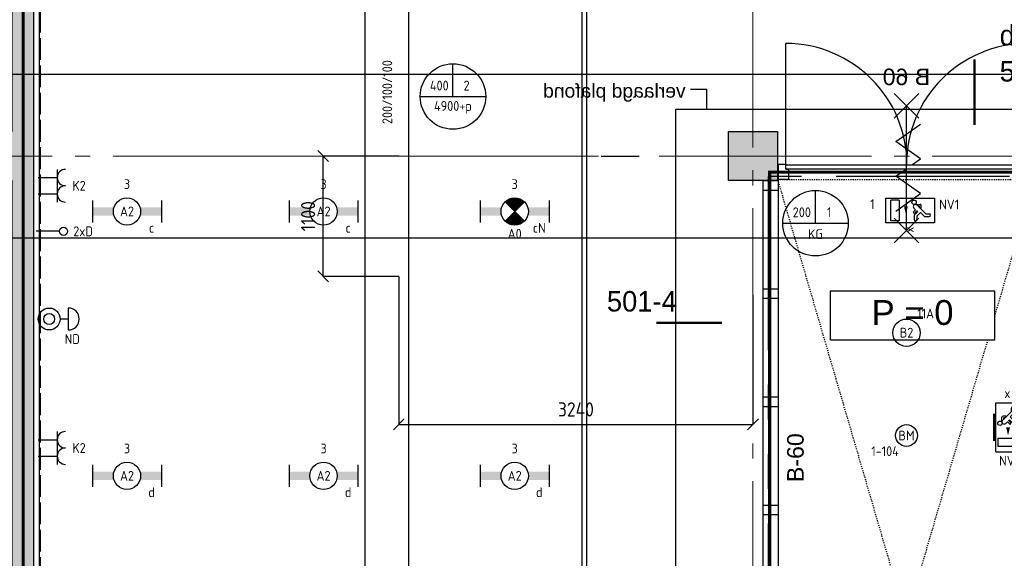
# Model space of a CAD drawing. Header units: millimetres. Extents: x -38031 to 123247, y -16330 to 129979.
# Tile 147 of 235: x 10146 to 19161, y 42714 to 47643. Entities that reach past the tile are written whole.
import ezdxf
from ezdxf.enums import TextEntityAlignment as Align

# ---------------------------------------------------------------- set-up
doc = ezdxf.new("R2010")
doc.units = ezdxf.units.MM
doc.header["$LTSCALE"] = 50
for name, pattern in [('E_GOOT3', [5, 4, -1]), ('HIDDEN', [9.525, 6.35, -3.175]), ('PHANTOM', [63.5, 31.75, -6.35, 6.35, -6.35, 6.35, -6.35]), ('STYLE_01', [0.41664, 0.20828, -0.20836]), ('STYLE_04', [1.52771, 1.319425, -0.208285]), ('STYLE_11', [5, 3.888855, -0.416718, 0.277786, -0.416641])]:
    doc.linetypes.add(name, pattern=pattern)
for name, color, linetype in [('AB$1A---_ATTRIB050', 8, 'Continuous'), ('AL$1A---_ALGEMEEN', 8, 'Continuous'), ('AL------_MAATVOERING', 2, 'Continuous'), ('AM$1A---_ARCERING', 8, 'Continuous'), ('AT$1A---_TEKST100', 8, 'Continuous'), ('BOUWKUNDIG', 8, 'Continuous'), ('brandscheiding', 5, 'HIDDEN'), ('EB6511--_ATTRIB', 2, 'Continuous'), ('EL6131--_KG', 3, 'Continuous'), ('EL6131--_WG', 3, 'Continuous'), ('EL6222--', 3, 'Continuous'), ('EL6311--', 3, 'Continuous'), ('EL6311--NV', 7, 'Continuous'), ('EL6350--', 3, 'Continuous'), ('EL6441--', 3, 'Continuous'), ('EL6511--', 3, 'Continuous'), ('EM6131--', 1, 'Continuous'), ('Kastenscheiding', 4, 'PHANTOM'), ('lengte voedingskabels', 3, 'Continuous'), ('versterkte strook', 7, 'Continuous')]:
    doc.layers.add(name, color=color, linetype=linetype)
doc.layers.add('stramien', color=1, linetype='STYLE_11', lineweight=15)
doc.styles.add('Arial', font='ARIAL.TTF')
doc.styles.add('BURO-018', font='iso.shx', dxfattribs={"height": 90})
doc.styles.add('Geneva', font='txt')
doc.styles.get("Standard").update_dxf_attribs({"font": 'iso.shx'})
doc.dimstyles.new('STABICAD', dxfattribs={"dimscale": 100, "dimtxt": 1.3, "dimasz": 1, "dimexe": 0, "dimexo": 0, "dimgap": 1.5, "dimtad": 0, "dimdec": 0, "dimrnd": 10, "dimzin": 0, "dimdsep": 46, "dimtxsty": 'Standard', "dimblk1": 'OBLIQUE', "dimblk2": 'OBLIQUE', "dimsah": 1, "dimcen": -3, "dimclrd": 1, "dimclre": 1, "dimclrt": 1, "dimadec": 0, "dimazin": 0, "dimtfac": 1, "dimtdec": 0, "dimtofl": 0, "dimtmove": 2, "dimatfit": 3, "dimfxl": 0, "dimtvp": 1.055556, "dimtolj": 1, "dimtzin": 0, "dimarcsym": 0})
doc.dimstyles.new('VyA', dxfattribs={"dimtxt": 101.016365, "dimasz": 35.34668, "dimexe": 50, "dimexo": 79.5, "dimgap": 25, "dimtad": 1, "dimdec": 0, "dimzin": 11, "dimtxsty": 'Standard', "dimblk": 'OBLIQUE', "dimcen": 0, "dimdle": 1, "dimclrd": 1, "dimclre": 1, "dimclrt": 1, "dimazin": 0, "dimtfac": 0.8, "dimtdec": 0, "dimtix": 1, "dimtmove": 0, "dimatfit": 0, "dimldrblk": 'OBLIQUE', "dimfxl": 0, "dimfrac": 2, "dimtolj": 1, "dimtzin": 11, "dimarcsym": 0})

# ---------------------------------------------------------------- blocks, each defined once
blk = doc.blocks.new('1115C2J')
at = {"color": 0, "linetype": 'Continuous'}
for p, q in [((-4.5, 5.5), (4.5, 5.5)), ((-4.5, 1), (-4.5, 5.5)), ((4.5, 1), (4.5, 5.5)), ((-2.68, 4.35), (-3.52, 4.35)), ((-2.88, 3.87), (-3.52, 3.87)), ((-1.27, 2.26), (-2.88, 3.87)), ((-1.94, 3.61), (-2.68, 4.35)), ((-1.24, 4.31), (-1.94, 3.61)), ((-1.37, 3.5), (-0.76, 4.11)), ((-1.24, 4.31), (-1.24, 4.91)), ((-0.87, 3.71), (-1.23, 3.35)), ((-0.76, 4.11), (-0.76, 4.91)), ((2, 5.15), (3.5, 5.15)), ((2, 1.35), (2, 5.15)), ((3.5, 5.15), (3.5, 1.35)), ((-1.94, 2.93), (-2.04, 2.83)), ((-2.04, 2.83), (-2.04, 2.34)), ((-0.99, 2.14), (-1.84, 2.14)), ((-1.71, 2.7), (-1.72, 2.7)), ((-1.72, 2.7), (-1.72, 2.46)), ((-1.47, 2.46), (-1.72, 2.46)), ((-1.23, 3.35), (-1.37, 3.5)), ((-0.65, 3.49), (-1.01, 3.13)), ((-0.71, 2.83), (-1.01, 3.13)), ((4.5, 1), (-4.5, 1)), ((2, 1.35), (3.5, 1.35))]:
    blk.add_line(p, q, dxfattribs=at)
blk.add_lwpolyline([(0.75, 4, 0, 0.7, 0), (0.75, 2.5, 0.7, 0.7, 0)], format="xyseb", dxfattribs=at)
blk.add_circle((-0.76, 1.75), 0.4, dxfattribs=at)
for centre, radius, start, end in [((-3.52, 4.11), 0.24, 90, 270), ((-1, 4.91), 0.24, 0, 180), ((-0.76, 3.6), 0.16, 315, 135), ((-1.84, 2.34), 0.2, 180, 270), ((-0.99, 2.54), 0.4, 225, 45)]:
    blk.add_arc(centre, radius, start, end, dxfattribs=at)
at = {"color": 0, "linetype": 'Continuous', "style": 'BURO-018'}
for tag, p in [('E_GKAST', (0, 15.17)), ('E_GROEP', (0, 12.17)), ('E_SGROEP', (4.5, 12.17)), ('E_ARMCODE', (0, 8))]:
    blk.add_attdef(tag, text='', height=1.8, dxfattribs=at).set_placement(p, align=Align.MIDDLE)
at = {"layer": 'EL6350--', "color": 1, "style": 'BURO-018'}
blk.add_text('x', height=1.8, rotation=90, dxfattribs=at).set_placement((0.56, 6.24))
blk = doc.blocks.new('111410A')
at = {"color": 0, "linetype": 'Continuous'}
for p, q in [((-2, 6.5), (2, 6.5)), ((0, 6.5), (0, 5))]:
    blk.add_line(p, q, dxfattribs=at)
for radius in [2, 1]:
    blk.add_circle((0, 3), radius, dxfattribs=at)
blk.add_arc((0, 6.5), 2, 0, 180, dxfattribs=at)
at = {"color": 0, "linetype": 'Continuous', "style": 'BURO-018'}
for tag, p in [('E_SLET1', (0, 10.5)), ('E_GROEP', (0, 0)), ('E_GKAST', (0, 0))]:
    blk.add_attdef(tag, text='', height=1.8, dxfattribs=at).set_placement(p, align=Align.MIDDLE)
at = {"color": 0, "linetype": 'Continuous', "style": 'BURO-018', "flags": 1}
for tag in ['E_MATCODE', 'E_SGROEP']:
    blk.add_attdef(tag, text='', height=1.8, dxfattribs=at).set_placement((0, 0), align=Align.MIDDLE)
blk = doc.blocks.new('_Oblique')
at = {"color": 0, "linetype": 'ByBlock', "lineweight": -2}
blk.add_line((-0.5, -0.5), (0.5, 0.5), dxfattribs=at)
blk = doc.blocks.new('*D48')
at = {"layer": 'AL------_MAATVOERING', "color": 1, "lineweight": -2}
for p, q in [((13617.5, 46395), (12924, 46395)), ((12924, 45293.4), (12924, 46395)), ((13617.5, 45293.4), (12924, 45293.4))]:
    blk.add_line(p, q, dxfattribs=at)
at = {"layer": 'AL------_MAATVOERING', "color": 1, "lineweight": -2, "xscale": 100, "yscale": 100, "zscale": 100}
for p, rotation in [((12924, 46395), 90), ((12924, 45293.4), 270)]:
    blk.add_blockref('_Oblique', p, dxfattribs=dict(at, rotation=rotation))
at = {"layer": 'AL------_MAATVOERING', "color": 1, "insert": (12786.7, 45844.2), "char_height": 130, "attachment_point": 5, "rotation": 90}
blk.add_mtext('\\A1;1100', dxfattribs=at)
blk = doc.blocks.new('*D51')
at = {"layer": 'AL------_MAATVOERING', "color": 1, "lineweight": -2}
for p, q in [((13617.5, 45293.4), (13617.5, 43938.8)), ((16860, 45123.4), (16860, 43938.8)), ((13617.5, 43938.8), (16860, 43938.8))]:
    blk.add_line(p, q, dxfattribs=at)
at = {"layer": 'AL------_MAATVOERING', "color": 1, "lineweight": -2, "xscale": 100, "yscale": 100, "zscale": 100, "rotation": 180}
blk.add_blockref('_Oblique', (13617.5, 43938.8), dxfattribs=at)
at = {"layer": 'AL------_MAATVOERING', "color": 1, "lineweight": -2, "xscale": 100, "yscale": 100, "zscale": 100}
blk.add_blockref('_Oblique', (16860, 43938.8), dxfattribs=at)
at = {"layer": 'AL------_MAATVOERING', "color": 1, "insert": (15238.7, 44076.1), "char_height": 130, "attachment_point": 5}
blk.add_mtext('\\A1;3240', dxfattribs=at)
blk = doc.blocks.new('E00126')
at = {"color": 0, "linetype": 'Continuous'}
for p, q in [((-3, 4.5), (3, 4.5)), ((-1.5, 1), (-1.5, 4.5)), ((1.5, 1), (1.5, 4.5))]:
    blk.add_line(p, q, dxfattribs=at)
for centre in [(-1.5, 6), (1.5, 6)]:
    blk.add_arc(centre, 1.5, 180, 0, dxfattribs=at)
at = {"color": 0, "linetype": 'Continuous', "style": 'BURO-018'}
for tag, p in [('E_GKAST', (0, 11.5)), ('E_GROEP', (0, 8.5)), ('E_SGROEP', (4.5, 8.5))]:
    blk.add_attdef(tag, text='', height=1.8, dxfattribs=at).set_placement(p, align=Align.MIDDLE)
at = {"color": 0, "linetype": 'Continuous', "style": 'BURO-018', "flags": 1}
for tag, p in [('E_VERMCODE', (13, 8.5)), ('E_MATCODE', (0, 0))]:
    blk.add_attdef(tag, text='', height=1.8, dxfattribs=at).set_placement(p, align=Align.MIDDLE)
blk = doc.blocks.new('1115B6630')
at = {"color": 0}
for p, q in [((-6.3, 2), (-6.3, -2)), ((6.3, 2), (6.3, -2))]:
    blk.add_line(p, q, dxfattribs=at)
at = {"color": 0, "linetype": 'Continuous'}
blk.add_circle((0, 0), 2.5, dxfattribs=at)
at = {"color": 0}
for points in [[(-2.5, 0.75), (-6.3, 0.75), (-2.5, -0.75), (-6.3, -0.75)], [(2.5, 0.75), (6.3, 0.75), (2.5, -0.75), (6.3, -0.75)]]:
    blk.add_solid(points, dxfattribs=at)
at = {"color": 0, "linetype": 'Continuous', "style": 'BURO-018'}
for tag, p in [('E_GKAST', (0, 8)), ('E_GROEP', (0, 5)), ('E_SGROEP', (4.5, 5)), ('E_ARMCODE', (0, 0)), ('E_SLET', (4.5, -3))]:
    blk.add_attdef(tag, text='', height=1.8, dxfattribs=at).set_placement(p, align=Align.MIDDLE)
blk = doc.blocks.new('E00103')
at = {"color": 0, "linetype": 'Continuous'}
for p, q in [((0, 6), (0, 12)), ((-6, 6), (6, 6))]:
    blk.add_line(p, q, dxfattribs=at)
blk.add_circle((0, 6), 6, dxfattribs=at)
at = {"color": 0, "linetype": 'Continuous', "style": 'BURO-018'}
for tag, p in [('E_TEXT1', (-2.5, 8)), ('E_TEXT3', (2.5, 8)), ('E_TEXT6', (0, 4))]:
    blk.add_attdef(tag, text='', height=1.8, dxfattribs=at).set_placement(p, align=Align.MIDDLE)
blk = doc.blocks.new('E00018')
at = {"color": 0, "linetype": 'Continuous'}
for p, q in [((-1.77, -1.77), (1.77, 1.77)), ((1.77, -1.77), (-1.77, 1.77))]:
    blk.add_line(p, q, dxfattribs=at)
at = {"color": 0, "linetype": 'Continuous', "const_width": 2.5}
for points in [[(-0.88, 0.88, -0.198912), (0, 1.25, -0.198912), (0.88, 0.88, -1)], [(-0.88, -0.88, 0.198912), (0, -1.25, 0.198912), (0.88, -0.88, 1)]]:
    blk.add_lwpolyline(points, format="xyb", dxfattribs=at)
blk = doc.blocks.new('1115B6630-NO1')
at = {"color": 0}
for p, q in [((-6.3, 2), (-6.3, -2)), ((6.3, 2), (6.3, -2))]:
    blk.add_line(p, q, dxfattribs=at)
at = {"color": 0, "linetype": 'Continuous'}
blk.add_circle((0, 0), 2.5, dxfattribs=at)
at = {"color": 0}
for points in [[(-2.5, 0.75), (-6.3, 0.75), (-2.5, -0.75), (-6.3, -0.75)], [(2.5, 0.75), (6.3, 0.75), (2.5, -0.75), (6.3, -0.75)]]:
    blk.add_solid(points, dxfattribs=at)
at = {"color": 0, "zscale": 50}
blk.add_blockref('E00018', (0, 0), dxfattribs=at)
at = {"color": 0, "linetype": 'Continuous', "style": 'BURO-018'}
for tag, p in [('E_GKAST', (0, 8)), ('E_GROEP', (0, 5)), ('E_SGROEP', (4.5, 5)), ('E_ARMCODE', (0, 0)), ('E_SLET', (4.5, -3))]:
    blk.add_attdef(tag, text='', height=1.8, dxfattribs=at).set_placement(p, align=Align.MIDDLE)
blk = doc.blocks.new('E-GK-GTC-1903C')
at = {"color": 0, "linetype": 'Continuous'}
for p, q in [((-0.5, 200), (0.5, 200)), ((-0.5, -200), (0.5, -200))]:
    blk.add_line(p, q, dxfattribs=at)
blk = doc.blocks.new('E00139')
at = {"color": 0, "linetype": 'Continuous'}
blk.add_line((0, 5.25), (0, 1), dxfattribs=at)
blk.add_circle((0, 6), 0.75, dxfattribs=at)
at = {"color": 7, "style": 'BURO-018'}
for tag, p in [('E_COMMENT1', (0, 12)), ('E_DCOM1', (0, 9))]:
    blk.add_attdef(tag, text='', height=1.8, dxfattribs=at).set_placement(p, align=Align.MIDDLE)
at = {"color": 0, "style": 'BURO-018'}
blk.add_attdef('E_TEXT1', text='', height=1.8, dxfattribs=at).set_placement((2.5, 6), align=Align.MIDDLE)
at = {"color": 0, "linetype": 'Continuous', "style": 'BURO-018', "flags": 1}
blk.add_attdef('E_MATCODE', text='', height=1.8, dxfattribs=at).set_placement((0, 0), align=Align.MIDDLE)
blk = doc.blocks.new('E00123')
at = {"color": 0, "linetype": 'Continuous'}
blk.add_circle((0, 0), 2, dxfattribs=at)
at = {"color": 0, "linetype": 'Continuous', "style": 'BURO-018'}
for tag, p in [('E_TEXT1', (0, 4.5)), ('E_TEXT2', (0, 0))]:
    blk.add_attdef(tag, text='', height=1.8, dxfattribs=at).set_placement(p, align=Align.MIDDLE)
at = {"color": 0, "linetype": 'Continuous', "style": 'BURO-018', "flags": 1}
blk.add_attdef('E_MATCODE', (0, 0), '', height=1.8, dxfattribs=at)
blk = doc.blocks.new('1115B3A')
at = {"color": 0, "linetype": 'Continuous'}
blk.add_circle((0, 0), 2.5, dxfattribs=at)
at = {"color": 0, "linetype": 'Continuous', "style": 'BURO-018'}
for tag, p in [('E_GKAST', (0, 8)), ('E_GROEP', (0, 5)), ('E_SGROEP', (4.5, 5)), ('E_ARMCODE', (0, 0)), ('E_SLET', (4.5, -1))]:
    blk.add_attdef(tag, text='', height=1.8, dxfattribs=at).set_placement(p, align=Align.MIDDLE)
blk = doc.blocks.new('E00001')
at = {"color": 0, "linetype": 'Continuous', "const_width": 0.5}
blk.add_lwpolyline([(-2.5, 0.75), (2.5, 0.75)], dxfattribs=at)
blk = doc.blocks.new('1115C2G-WA1')
at = {"color": 0, "linetype": 'Continuous'}
for p, q in [((-4.5, 5.5), (4.5, 5.5)), ((-4.5, 1), (-4.5, 5.5)), ((4.5, 1), (4.5, 5.5)), ((-2.68, 4.35), (-3.52, 4.35)), ((-2.88, 3.87), (-3.52, 3.87)), ((-1.27, 2.26), (-2.88, 3.87)), ((-1.94, 3.61), (-2.68, 4.35)), ((-1.24, 4.31), (-1.94, 3.61)), ((-1.37, 3.5), (-0.76, 4.11)), ((-1.24, 4.31), (-1.24, 4.91)), ((-0.87, 3.71), (-1.23, 3.35)), ((-0.76, 4.11), (-0.76, 4.91)), ((2, 5.15), (3.5, 5.15)), ((2, 1.35), (2, 5.15)), ((3.5, 5.15), (3.5, 1.35)), ((-1.94, 2.93), (-2.04, 2.83)), ((-2.04, 2.83), (-2.04, 2.34)), ((-0.99, 2.14), (-1.84, 2.14)), ((-1.71, 2.7), (-1.72, 2.7)), ((-1.72, 2.7), (-1.72, 2.46)), ((-1.47, 2.46), (-1.72, 2.46)), ((-1.23, 3.35), (-1.37, 3.5)), ((-0.65, 3.49), (-1.01, 3.13)), ((-0.71, 2.83), (-1.01, 3.13)), ((4.5, 1), (-4.5, 1)), ((2, 1.35), (3.5, 1.35))]:
    blk.add_line(p, q, dxfattribs=at)
blk.add_lwpolyline([(1.5, 3.25, 0, 0.7, 0), (0, 3.25, 0.7, 0.7, 0)], format="xyseb", dxfattribs=at)
blk.add_circle((-0.76, 1.75), 0.4, dxfattribs=at)
for centre, radius, start, end in [((-3.52, 4.11), 0.24, 90, 270), ((-1, 4.91), 0.24, 0, 180), ((-0.76, 3.6), 0.16, 315, 135), ((-1.84, 2.34), 0.2, 180, 270), ((-0.99, 2.54), 0.4, 225, 45)]:
    blk.add_arc(centre, radius, start, end, dxfattribs=at)
at = {"color": 0, "zscale": 50}
blk.add_blockref('E00001', (0, 0), dxfattribs=at)
at = {"color": 0, "linetype": 'Continuous', "style": 'BURO-018'}
for tag, p in [('E_GKAST', (0, 15.17)), ('E_GROEP', (0, 12.17)), ('E_SGROEP', (4.5, 12.17)), ('E_ARMCODE', (0, 8))]:
    blk.add_attdef(tag, text='', height=1.8, dxfattribs=at).set_placement(p, align=Align.MIDDLE)
at = {"layer": 'EL6350--', "color": 1, "style": 'BURO-018'}
blk.add_text('x', height=1.8, rotation=90, dxfattribs=at).set_placement((-5.36, 2.57))
blk = doc.blocks.new('txt 1_100 verlaagd plafond')
at = {"layer": 'AL$1A---_ALGEMEEN', "color": 0}
for p, q in [((-1830, 0), (-1830, 182.6)), ((-1830, 182.6), (-1680, 182.6))]:
    blk.add_line(p, q, dxfattribs=at)
blk.add_solid([(-1830, 0), (-1836.7, 25), (-1823.3, 25)], dxfattribs=at)
at = {"layer": 'AT$1A---_TEKST100', "insert": (-983.5, 235.8), "char_height": 126.27, "attachment_point": 2, "line_spacing_factor": 0.967741, "style": 'Arial'}
blk.add_mtext('{\\C256;\\lverlaagd plafond}', dxfattribs=at)
blk = doc.blocks.new('Group-18')
at = {"layer": 'AL$1A---_ALGEMEEN', "color": 0}
blk.add_lwpolyline([(-27676, 29549.8), (-46036, 29549.8), (-46036, 8749.8), (-40206, 8749.8), (-40206, 18249.8), (-27676, 18249.8), (-27676, 29549.8)], dxfattribs=at)
at = {"layer": 'AL$1A---_ALGEMEEN', "color": 0, "xscale": -1}
blk.add_blockref('txt 1_100 verlaagd plafond', (-41754, 18244.8), dxfattribs=at)
blk = doc.blocks.new('Group-26')
at = {"layer": 'AL$1A---_ALGEMEEN', "color": 0}
blk.add_lwpolyline([(-39236, 12342.3), (-39236, 11382.3), (-36991, 10662.3), (-36991, 12342.3)], close=True, dxfattribs=at)
at = {"color": 0}
blk.add_wipeout([(-37171, 10932.3), (-37832.9, 10932.3), (-37171, 10720)], dxfattribs=at).dxf.layer = 'AL$1A---_ALGEMEEN'
at = {"layer": 'AL$1A---_ALGEMEEN', "color": 0}
for p, q in [((-37171, 10932.3), (-37832.9, 10932.3)), ((-37171, 10720), (-37171, 10932.3)), ((-36991, 10902.3), (-37156, 10902.3))]:
    blk.add_line(p, q, dxfattribs=at)
at = {"color": 0}
blk.add_wipeout([(-37171, 11172.3), (-38581.2, 11172.3), (-37832.9, 10932.3), (-37171, 10932.3)], dxfattribs=at).dxf.layer = 'AL$1A---_ALGEMEEN'
at = {"layer": 'AL$1A---_ALGEMEEN', "color": 0}
blk.add_line((-36991, 11142.3), (-37156, 11142.3), dxfattribs=at)
at = {"layer": 'AL$1A---_ALGEMEEN', "color": 0, "linetype": 'STYLE_01'}
blk.add_line((-37739.3, 10902.3), (-37156, 10902.3), dxfattribs=at)
at = {"layer": 'AL$1A---_ALGEMEEN', "color": 0}
blk.add_lwpolyline([(-37171, 11172.3), (-38581.2, 11172.3), (-37832.9, 10932.3), (-37171, 10932.3)], close=True, dxfattribs=at)
blk.add_solid([(-38128.5, 11027.1), (-38155.3, 11127.1), (-38101.7, 11127.1)], dxfattribs=at)
at = {"color": 0}
blk.add_wipeout([(-37171, 11412.3), (-39056, 11412.3), (-39056, 11324.5), (-38581.2, 11172.3), (-37171, 11172.3)], dxfattribs=at).dxf.layer = 'AL$1A---_ALGEMEEN'
at = {"layer": 'AL$1A---_ALGEMEEN', "color": 0}
for p, q in [((-39071, 11382.3), (-39236, 11382.3)), ((-36991, 11382.3), (-37156, 11382.3))]:
    blk.add_line(p, q, dxfattribs=at)
at = {"layer": 'AL$1A---_ALGEMEEN', "color": 0, "linetype": 'STYLE_01'}
blk.add_line((-39071, 11382.3), (-37156, 11382.3), dxfattribs=at)
at = {"layer": 'AL$1A---_ALGEMEEN', "color": 0, "flags": 128}
for points in [[(-37171, 11412.3), (-39056, 11412.3), (-39056, 11324.5)], [(-38581.2, 11172.3), (-37171, 11172.3), (-37171, 11412.3)]]:
    blk.add_lwpolyline(points, dxfattribs=at)
at = {"color": 0}
blk.add_wipeout([(-39056, 11652.3), (-37171, 11652.3), (-37171, 11412.3), (-39056, 11412.3)], dxfattribs=at).dxf.layer = 'AL$1A---_ALGEMEEN'
at = {"layer": 'AL$1A---_ALGEMEEN', "color": 0}
for p, q in [((-39071, 11622.3), (-39236, 11622.3)), ((-36991, 11622.3), (-37156, 11622.3))]:
    blk.add_line(p, q, dxfattribs=at)
at = {"layer": 'AL$1A---_ALGEMEEN', "color": 0, "linetype": 'STYLE_01'}
blk.add_line((-39071, 11622.3), (-37156, 11622.3), dxfattribs=at)
at = {"layer": 'AL$1A---_ALGEMEEN', "color": 0}
blk.add_lwpolyline([(-39056, 11652.3), (-37171, 11652.3), (-37171, 11412.3), (-39056, 11412.3)], close=True, dxfattribs=at)
at = {"color": 0}
blk.add_wipeout([(-39056, 11892.3), (-37171, 11892.3), (-37171, 11652.3), (-39056, 11652.3)], dxfattribs=at).dxf.layer = 'AL$1A---_ALGEMEEN'
at = {"layer": 'AL$1A---_ALGEMEEN', "color": 0}
for p, q in [((-39071, 11862.3), (-39236, 11862.3)), ((-36991, 11862.3), (-37156, 11862.3))]:
    blk.add_line(p, q, dxfattribs=at)
at = {"layer": 'AL$1A---_ALGEMEEN', "color": 0, "linetype": 'STYLE_01'}
blk.add_line((-39071, 11862.3), (-37156, 11862.3), dxfattribs=at)
at = {"layer": 'AL$1A---_ALGEMEEN', "color": 0}
blk.add_lwpolyline([(-39056, 11892.3), (-37171, 11892.3), (-37171, 11652.3), (-39056, 11652.3)], close=True, dxfattribs=at)
at = {"color": 0}
blk.add_wipeout([(-39056, 12132.3), (-37171, 12132.3), (-37171, 11892.3), (-39056, 11892.3)], dxfattribs=at).dxf.layer = 'AL$1A---_ALGEMEEN'
at = {"layer": 'AL$1A---_ALGEMEEN', "color": 0}
for p, q in [((-39071, 12102.3), (-39236, 12102.3)), ((-36991, 12102.3), (-37156, 12102.3))]:
    blk.add_line(p, q, dxfattribs=at)
at = {"layer": 'AL$1A---_ALGEMEEN', "color": 0, "linetype": 'STYLE_01'}
blk.add_line((-39071, 12102.3), (-37156, 12102.3), dxfattribs=at)
at = {"layer": 'AL$1A---_ALGEMEEN', "color": 0}
blk.add_lwpolyline([(-39056, 12132.3), (-37171, 12132.3), (-37171, 11892.3), (-39056, 11892.3)], close=True, dxfattribs=at)
at = {"layer": 'AL$1A---_ALGEMEEN', "color": 0, "linetype": 'STYLE_01'}
for points in [[(-39236, 12049.6), (-39236, 11382.3), (-38416, 11119.3), (-38416, 12049.6)], [(-37811, 12049.6), (-37811, 10925.2), (-36991, 10662.3), (-36991, 12049.6)]]:
    blk.add_lwpolyline(points, close=True, dxfattribs=at)
at = {"color": 0}
for points in [[(-39056, 12372.3), (-37171, 12372.3), (-37171, 12132.3), (-39056, 12132.3)], [(-39206, 12235.1), (-39206, 11372.6), (-39146, 11353.4), (-39146, 12235.1)], [(-37081, 12235.1), (-37081, 10691.1), (-37021, 10671.9), (-37021, 12235.1)]]:
    blk.add_wipeout(points, dxfattribs=at).dxf.layer = 'AL$1A---_ALGEMEEN'
at = {"layer": 'AL$1A---_ALGEMEEN', "color": 0}
for p, q in [((-38128.5, 12372.3), (-38128.5, 11027.1)), ((-39071, 12342.3), (-39236, 12342.3)), ((-36991, 12342.3), (-37156, 12342.3))]:
    blk.add_line(p, q, dxfattribs=at)
at = {"layer": 'AL$1A---_ALGEMEEN', "color": 0, "linetype": 'STYLE_01'}
blk.add_line((-39071, 12342.3), (-37156, 12342.3), dxfattribs=at)
at = {"layer": 'AL$1A---_ALGEMEEN', "color": 0, "linetype": 'STYLE_04'}
blk.add_line((-36877.4, 10625.8), (-39236, 11382.3), dxfattribs=at)
at = {"layer": 'AL$1A---_ALGEMEEN', "color": 0}
for points in [[(-39056, 12372.3), (-37171, 12372.3), (-37171, 12132.3), (-39056, 12132.3)], [(-39206, 12235.1), (-39206, 11372.6), (-39146, 11353.4), (-39146, 12235.1)], [(-37081, 12235.1), (-37081, 10691.1), (-37021, 10671.9), (-37021, 12235.1)]]:
    blk.add_lwpolyline(points, close=True, dxfattribs=at)
blk = doc.blocks.new('Group-27')
at = {"layer": 'AL$1A---_ALGEMEEN', "color": 0}
blk.add_blockref('Group-26', (0, 0), dxfattribs=at)
blk = doc.blocks.new('Group-28')
at = {"layer": 'AL$1A---_ALGEMEEN', "color": 0, "linetype": 'STYLE_01'}
for p, q in [((-39276, 9552.8), (-36921, 17605.5)), ((-39276, 17605.5), (-36921, 9552.8))]:
    blk.add_line(p, q, dxfattribs=at)
blk.add_lwpolyline([(-39276, 17605.5), (-36921, 17605.5), (-36921, 9552.8), (-39276, 9552.8)], close=True, dxfattribs=at)
blk = doc.blocks.new('VW_SLASH')
at = {"layer": 'AL$1A---_ALGEMEEN', "color": 0, "linetype": 'ByBlock', "lineweight": -2}
blk.add_line((0, 0), (-1, 0), dxfattribs=at)
at = {"layer": 'AL$1A---_ALGEMEEN', "color": 0, "linetype": 'ByBlock', "lineweight": 5}
blk.add_line((0.5, 0.5), (-0.5, -0.5), dxfattribs=at)
blk = doc.blocks.new('*D672')
at = {"layer": 'AL$1A---_ALGEMEEN', "color": 0, "lineweight": -2}
for p, q in [((-38768.3, 12342.3), (-38858.2, 12342.3)), ((-38856.7, 7326.4), (-38856.7, 12340.1)), ((-39925.2, 7324.3), (-38855.2, 7324.3))]:
    blk.add_line(p, q, dxfattribs=at)
at = {"layer": 'AL$1A---_ALGEMEEN', "color": 0, "lineweight": -2, "xscale": 2.12080078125, "yscale": 2.12080078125, "zscale": 2.12080078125}
for p, rotation in [((-38856.7, 12342.3), 90), ((-38856.7, 7324.3), 270)]:
    blk.add_blockref('VW_SLASH', p, dxfattribs=dict(at, rotation=rotation))
blk = doc.blocks.new('Group-60')
at = {"color": 0}
blk.add_wipeout([(10, 139), (75, 139), (75, 94), (100, 94), (100, 0), (10, 0)], dxfattribs=at).dxf.layer = 'AL$1A---_ALGEMEEN'
at = {"layer": 'AL$1A---_ALGEMEEN', "color": 0}
blk.add_lwpolyline([(10, 139), (75, 139), (75, 94), (100, 94), (100, 0), (10, 0)], close=True, dxfattribs=at)
blk = doc.blocks.new('Group-43')
at = {"layer": 'AL$1A---_ALGEMEEN', "color": 0}
for p, q in [((-97.5, 382.003125), (127.5, 157.003125)), ((-97.5, 157.003125), (127.5, 382.003125))]:
    blk.add_line(p, q, dxfattribs=at)
at = {"layer": 'AL$1A---_ALGEMEEN', "color": 0, "flags": 1}
blk.add_attdef('B60_30', (-97.5, 157.003125), '', height=0.2, dxfattribs=at)
blk = doc.blocks.new('Group-44')
at = {"layer": 'AL$1A---_ALGEMEEN', "color": 0}
for p, q in [((-97.5, -757.809375), (127.5, -982.809375)), ((-97.5, -982.809375), (127.5, -757.809375))]:
    blk.add_line(p, q, dxfattribs=at)
at = {"layer": 'AL$1A---_ALGEMEEN', "color": 0, "flags": 1}
blk.add_attdef('B60_30', (-97.5, -982.809375), '', height=0.2, dxfattribs=at)
blk = doc.blocks.new('WBDBO 60 min')
at = {"layer": 'AL$1A---_ALGEMEEN', "color": 0}
blk.add_line((15, -870.3), (15, 269.5), dxfattribs=at)
for name in ['Group-43', 'Group-44']:
    blk.add_blockref(name, (0, 0), dxfattribs=at)
at = {"layer": 'AT$1A---_TEKST100', "style": 'Arial'}
blk.add_text('B 60', height=151.52, dxfattribs=at).set_placement((15, 413.9), align=Align.BOTTOM_CENTER)
blk = doc.blocks.new('WBDBO 60 min.zelfsl.')
at = {"layer": 'AL$1A---_ALGEMEEN', "color": 0}
blk.add_lwpolyline([(112.5, -692.4), (-112.5, -533.5), (112.5, -374.7), (-112.5, -215.8), (112.5, -57), (-112.5, 101.9)], dxfattribs=at)
blk.add_blockref('WBDBO 60 min', (0, 0), dxfattribs=at)
blk = doc.blocks.new('Group-61')
at = {"color": 0}
blk.add_wipeout([(2345, 139), (2280, 139), (2280, 94), (2255, 94), (2255, 0), (2345, 0)], dxfattribs=at).dxf.layer = 'AL$1A---_ALGEMEEN'
at = {"layer": 'AL$1A---_ALGEMEEN', "color": 0}
blk.add_lwpolyline([(2345, 139), (2280, 139), (2280, 94), (2255, 94), (2255, 0), (2345, 0)], close=True, dxfattribs=at)
blk = doc.blocks.new('32x_hout-mk 875-p')
at = {"layer": 'AL$1A---_ALGEMEEN', "color": 0}
for name in ['Group-60', 'Group-61']:
    blk.add_blockref(name, (0, 0), dxfattribs=at)
at = {"color": 0}
blk.add_wipeout([(75, 134), (1185, 134), (1185, 94), (75, 94)], dxfattribs=at).dxf.layer = 'AL$1A---_ALGEMEEN'
at = {"layer": 'AL$1A---_ALGEMEEN', "color": 0}
blk.add_line((75, 134), (75, 1244), dxfattribs=at)
blk.add_lwpolyline([(75, 134), (1185, 134), (1185, 94), (75, 94)], close=True, dxfattribs=at)
blk.add_arc((75, 134), 1110, 0, 90, dxfattribs=at)
at = {"layer": 'AL$1A---_ALGEMEEN', "color": 0, "xscale": -1}
blk.add_blockref('WBDBO 60 min.zelfsl.', (1195, 403.4), dxfattribs=at)
at = {"color": 0}
blk.add_wipeout([(1180, 134), (2280, 134), (2280, 94), (1180, 94)], dxfattribs=at).dxf.layer = 'AL$1A---_ALGEMEEN'
at = {"layer": 'AL$1A---_ALGEMEEN', "color": 0}
blk.add_line((2280, 134), (2280, 1244), dxfattribs=at)
blk.add_lwpolyline([(1180, 134), (2280, 134), (2280, 94), (1180, 94)], close=True, dxfattribs=at)
blk.add_arc((2290, 134), 1110, 90, 180, dxfattribs=at)
blk = doc.blocks.new('peilmaat plg klein')
at = {"layer": 'AL$1A---_ALGEMEEN', "color": 0, "flags": 1}
for tag, p in [('onderdeel', (-750, -634.1)), ('patchnr', (-750, -1043.2)), ('toestelnr', (-750, -1452.3))]:
    blk.add_attdef(tag, p, '', height=227.3, dxfattribs=at)
at = {"color": 0}
blk.add_wipeout([(-750, 225), (750, 225), (750, -225), (-750, -225)], dxfattribs=at).dxf.layer = 'AL$1A---_ALGEMEEN'
at = {"layer": 'AL$1A---_ALGEMEEN', "color": 0}
blk.add_lwpolyline([(-750, 225), (750, 225), (750, -225), (-750, -225)], close=True, dxfattribs=at)
at = {"layer": 'AL$1A---_ALGEMEEN', "color": 0, "style": 'Arial'}
blk.add_attdef('peil', text='', height=227.3, dxfattribs=at).set_placement((0, 141.2), align=Align.TOP_CENTER)
blk = doc.blocks.new('detailnr plf ver')
at = {"layer": 'AL$1A---_ALGEMEEN', "color": 0, "lineweight": 50}
blk.add_line((0, -300), (0, 300), dxfattribs=at)
at = {"layer": 'AL$1A---_ALGEMEEN', "color": 0, "flags": 1}
blk.add_attdef('detailnr', (0, -300), '', height=0.2, dxfattribs=at)
at = {"layer": 'AT$1A---_TEKST100', "insert": (229.7, 614.1), "char_height": 187.134, "attachment_point": 1, "line_spacing_factor": 1.057281, "style": 'Geneva'}
blk.add_mtext('{\\C256;\\ldetail \\P501-4}', dxfattribs=at)
blk = doc.blocks.new('detailnr plf hor')
at = {"layer": 'AL$1A---_ALGEMEEN', "color": 0, "lineweight": 50}
blk.add_line((300, 0), (-300, 0), dxfattribs=at)
at = {"layer": 'AT$1A---_TEKST100', "insert": (-752.8, 291.7), "char_height": 187.134, "attachment_point": 1, "line_spacing_factor": 1.057281, "style": 'Geneva'}
blk.add_mtext('{\\C256;\\l501-4}', dxfattribs=at)
blk = doc.blocks.new('65-B60')
at = {"layer": 'AT$1A---_TEKST100', "insert": (-215.5, 80.6), "char_height": 151.525, "attachment_point": 1, "line_spacing_factor": 0.967741, "style": 'Arial'}
blk.add_mtext('{\\C256;\\lB-60}', dxfattribs=at)
blk = doc.blocks.new('32x_hout-mk 868-p')
at = {"layer": 'AL$1A---_ALGEMEEN', "color": 0, "rotation": 90}
blk.add_blockref('65-B60', (162.175, -2550.864), dxfattribs=at)
at = {"color": 0}
blk.add_wipeout([(1, -7.501), (1, -5047.501), (-138, -5047.501), (-138, -5047.501), (-138, -7.501)], dxfattribs=at).dxf.layer = 'AL$1A---_ALGEMEEN'
at = {"layer": 'AL$1A---_ALGEMEEN', "color": 0}
blk.add_lwpolyline([(1, -7.501), (1, -5047.501), (-138, -5047.501), (-138, -5047.501), (-138, -7.501)], close=True, dxfattribs=at)
at = {"color": 0}
for points in [[(-138, -7.501), (1, -7.501), (1, -97.501), (-138, -97.501)], [(-138, -997.501), (1, -997.501), (1, -1087.501), (-138, -1087.501)], [(-138, -1987.501), (1, -1987.501), (1, -2077.501), (-138, -2077.501)], [(-138, -2977.501), (1, -2977.501), (1, -3067.501), (-138, -3067.501)], [(-138, -3967.501), (1, -3967.501), (1, -4057.501), (-138, -4057.501)], [(-138, -4957.501), (1, -4957.501), (1, -5047.501), (-138, -5047.501)]]:
    blk.add_wipeout(points, dxfattribs=at).dxf.layer = 'AL$1A---_ALGEMEEN'
at = {"layer": 'AL$1A---_ALGEMEEN', "color": 0}
for points in [[(-138, -7.501), (1, -7.501), (1, -97.501), (-138, -97.501)], [(-138, -997.501), (1, -997.501), (1, -1087.501), (-138, -1087.501)], [(-138, -1987.501), (1, -1987.501), (1, -2077.501), (-138, -2077.501)], [(-138, -2977.501), (1, -2977.501), (1, -3067.501), (-138, -3067.501)], [(-138, -3967.501), (1, -3967.501), (1, -4057.501), (-138, -4057.501)], [(-138, -4957.501), (1, -4957.501), (1, -5047.501), (-138, -5047.501)]]:
    blk.add_lwpolyline(points, close=True, dxfattribs=at)
blk = doc.blocks.new('Group-29')
at = {"layer": 'AL$1A---_ALGEMEEN', "color": 0}
blk.add_blockref('Group-27', (0, 0), dxfattribs=at)
blk.add_blockref('Group-28', (0, 0), dxfattribs=at)
dim = blk.add_linear_dim(base=(-38856.742, 12342.258), p1=(-39926.742, 7324.258), p2=(-38766.742, 12342.258), angle=90, dimstyle='VyA', override={"dimtxt": 2.020327, "dimgap": 25, "dimlfac": 50, "dimpost": 'vk.pr.beton trede=<>', "dimtxsty": 'Arial', "dimtmove": 2}, dxfattribs=at)
dim.commit()
dim.dimension.update_dxf_attribs({"geometry": '*D672', "text_midpoint": (-38883.037, 9833.258)})
blk = doc.blocks.new('200254 W 210 11-06-2007')
at = {"layer": 'AM$1A---_ARCERING', "linetype": 'Continuous', "lineweight": 0}
blk.add_hatch(color=256, dxfattribs=at).paths.add_polyline_path([(-26124, 21182.6), (-26124, 11137.7), (-26374, 11137.7), (-26374, 4171.7), (-26174, 4171.7), (-26174, 4313.4), (-23424, 4313.4), (-23424, 4513.4), (-26174, 4513.4), (-26174, 10687.7), (-25924, 10687.7), (-25924, 33642.4), (-26124, 33642.4), (-26124, 32432.5), (-26374, 32432.5), (-26374, 31982.5), (-26124, 31982.5), (-26124, 21632.6), (-26374, 21632.6), (-26374, 21182.6)])
at = {"layer": 'AL$1A---_ALGEMEEN'}
blk.add_line((-20730, 21407.4), (-20380, 21407.4), dxfattribs=at)
blk.add_lwpolyline([(-26124, 21182.6), (-26124, 11137.7), (-26374, 11137.7), (-26374, 4171.7), (-26174, 4171.7), (-26174, 4313.4), (-23424, 4313.4), (-23424, 4513.4), (-26174, 4513.4), (-26174, 10687.7), (-25924, 10687.7), (-25924, 33642.4), (-26124, 33642.4), (-26124, 32432.5), (-26374, 32432.5), (-26374, 31982.5), (-26124, 31982.5), (-26124, 21632.6), (-26374, 21632.6), (-26374, 21182.6)], close=True, dxfattribs=at)
blk.add_blockref('Group-18', (20162, 3587.4), dxfattribs=at)
blk.add_blockref('Group-29', (20162, 3587.4), dxfattribs=at)
at = {"layer": 'stramien', "ltscale": 10}
blk.add_line((-19339, -41013.6), (-19339, 36216.4), dxfattribs=at)
at = {"layer": 'AL$1A---_ALGEMEEN'}
for name, p in [('32x_hout-mk 875-p', (-19114, 21193.4)), ('detailnr plf hor', (-19924, 19880))]:
    blk.add_blockref(name, p, dxfattribs=at)
ref = blk.add_blockref('peilmaat plg klein', (-17878, 19948), dxfattribs=at)
ref.add_attrib('peil', 'P = 0', dxfattribs={"layer": 'AB$1A---_ATTRIB050', "height": 227.29, "style": 'Arial'}).set_placement((-17878, 20089.2), align=Align.TOP_CENTER)
at = {"layer": 'stramien', "ltscale": 10}
blk.add_line((-37699, 21407.4), (65551.8, 21407.4), dxfattribs=at)
at = {"layer": 'AL$1A---_ALGEMEEN'}
for name, p in [('detailnr plf ver', (-17310, 21991.9)), ('32x_hout-mk 868-p', (-19108, 21189.9))]:
    blk.add_blockref(name, p, dxfattribs=at)
at = {"layer": 'AM$1A---_ARCERING', "linetype": 'Continuous', "lineweight": 0}
blk.add_hatch(color=256, dxfattribs=at).paths.add_polyline_path([(-19564, 21632.4), (-19114, 21632.4), (-19114, 21182.4), (-19564, 21182.4)])
at = {"layer": 'AL$1A---_ALGEMEEN'}
blk.add_lwpolyline([(-19564, 21632.4), (-19114, 21632.4), (-19114, 21182.4), (-19564, 21182.4)], close=True, dxfattribs=at)

msp = doc.modelspace()

# ---------------------------------------------------------------- block references
at = {"layer": 'BOUWKUNDIG'}
msp.add_blockref('200254 W 210 11-06-2007', (36199, 24987.6), dxfattribs=at)

# ---------------------------------------------------------------- next in the draw order: linework, layer by layer
at = {"layer": 'brandscheiding', "const_width": 30}
for points in [[(10177.2, 29399.4), (10177.2, 58682.4), (65540.9, 58682.4), (65540.9, 46231.3)], [(16766.8, 29399.4), (17011.6, 29374.9), (17011.6, 46247.2), (19517, 46247.2), (19517, 28781.3)]]:
    msp.add_lwpolyline(points, dxfattribs=at)
at = {"layer": 'EL6131--_WG', "linetype": 'E_GOOT3'}
for p, q in [((10275, 37274.8), (10275, 53529)), ((10335, 37274.8), (10335, 53529))]:
    msp.add_line(p, q, dxfattribs=at)
at = {"layer": 'Kastenscheiding'}
for p, q in [((10177.2, 18459.4), (10177.2, 59644.7)), ((16997.8, 46206.7), (16997.8, 29376.8)), ((28733.2, 46206.7), (16997.8, 46206.7))]:
    msp.add_line(p, q, dxfattribs=at)
at = {"layer": 'lengte voedingskabels'}
for points in [[(16355.5, 29537.4), (16355.5, 29891.1), (15297.3, 29891.1), (15297.3, 53424.2), (28463.2, 53424.2), (28463.2, 47477.3), (35044.4, 47477.3), (35044.4, 53907.3), (29080.3, 53907.3), (29080.3, 58315.2), (30174, 58315.2)], [(16413, 29535), (16413, 29940.1), (15338.1, 29940.1), (15338.1, 53359.3), (28391.3, 53359.3), (28391.3, 47384), (35104.7, 47384), (35104.7, 49432.6), (44425.8, 49432.6), (44425.8, 53437.3), (52392.8, 53437.3), (52392.8, 55410)]]:
    msp.add_lwpolyline(points, dxfattribs=at)
at = {"layer": 'versterkte strook'}
for p, q in [((9165.1, 47145), (103090.1, 47145)), ((9165.1, 45645), (103090.1, 45645))]:
    msp.add_line(p, q, dxfattribs=at)

# ---------------------------------------------------------------- next in the draw order: block references
at = {"layer": 'EL6131--_KG', "xscale": 20615.73978698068, "rotation": 89.99999999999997}
msp.add_blockref('E-GK-GTC-1903C', (13509.5, 42924.8), dxfattribs=at)
at = {"layer": 'EL6222--'}
ref = msp.add_blockref('E00126', (10264.1, 46123.2), dxfattribs=dict(at, xscale=50, yscale=50, zscale=50, rotation=270))
ref.add_attrib('E_GROEP', 'K2', dxfattribs={"layer": '0', "color": 1, "linetype": 'Continuous', "height": 90, "style": 'BURO-018'}).set_placement((10689.1, 46123.2), align=Align.MIDDLE)
at = {"layer": 'EL6222--', "xscale": 50, "yscale": 50, "zscale": 50, "rotation": 270}
msp.add_blockref('111410A', (10265.5, 44903.4), dxfattribs=at)
at = {"layer": 'EL6222--'}
ref = msp.add_blockref('E00126', (10264.1, 43723.2), dxfattribs=dict(at, xscale=50, yscale=50, zscale=50, rotation=270))
ref.add_attrib('E_GROEP', 'K2', dxfattribs={"layer": '0', "color": 1, "linetype": 'Continuous', "height": 90, "style": 'BURO-018'}).set_placement((10689.1, 43723.2), align=Align.MIDDLE)
at = {"layer": 'EL6311--'}
ref = msp.add_blockref('1115B6630', (11128, 45888.1), dxfattribs=dict(at, xscale=50, yscale=50, zscale=50))
ref.add_attrib('E_ARMCODE', 'A2', dxfattribs={"layer": '0', "color": 1, "linetype": 'Continuous', "height": 90, "style": 'BURO-018'}).set_placement((11128, 45888.1), align=Align.MIDDLE)
ref.add_attrib('E_SLET', 'c', dxfattribs={"layer": '0', "color": 1, "linetype": 'Continuous', "height": 90, "style": 'BURO-018'}).set_placement((11353, 45738.1), align=Align.MIDDLE)
ref.add_attrib('E_GROEP', '3', dxfattribs={"layer": '0', "color": 1, "linetype": 'Continuous', "height": 90, "style": 'BURO-018'}).set_placement((11128, 46138.1), align=Align.MIDDLE)
ref = msp.add_blockref('1115B6630', (12928, 45888.1), dxfattribs=dict(at, xscale=50, yscale=50, zscale=50))
ref.add_attrib('E_ARMCODE', 'A2', dxfattribs={"layer": '0', "color": 1, "linetype": 'Continuous', "height": 90, "style": 'BURO-018'}).set_placement((12928, 45888.1), align=Align.MIDDLE)
ref.add_attrib('E_SLET', 'c', dxfattribs={"layer": '0', "color": 1, "linetype": 'Continuous', "height": 90, "style": 'BURO-018'}).set_placement((13153, 45738.1), align=Align.MIDDLE)
ref.add_attrib('E_GROEP', '3', dxfattribs={"layer": '0', "color": 1, "linetype": 'Continuous', "height": 90, "style": 'BURO-018'}).set_placement((12928, 46138.1), align=Align.MIDDLE)
ref = msp.add_blockref('1115B3A', (18266, 44778.4), dxfattribs=dict(at, xscale=50, yscale=50, zscale=50))
ref.add_attrib('E_ARMCODE', 'B2', dxfattribs={"layer": '0', "color": 1, "linetype": 'Continuous', "height": 90, "style": 'BURO-018'}).set_placement((18266, 44778.4), align=Align.MIDDLE)
ref.add_attrib('E_GROEP', '11A', dxfattribs={"layer": '0', "color": 1, "linetype": 'Continuous', "height": 90, "style": 'BURO-018'}).set_placement((18441, 44953.4), align=Align.MIDDLE)
ref = msp.add_blockref('1115B6630', (11128, 43468.4), dxfattribs=dict(at, xscale=50, yscale=50, zscale=50))
ref.add_attrib('E_ARMCODE', 'A2', dxfattribs={"layer": '0', "color": 1, "linetype": 'Continuous', "height": 90, "style": 'BURO-018'}).set_placement((11128, 43468.4), align=Align.MIDDLE)
ref.add_attrib('E_SLET', 'd', dxfattribs={"layer": '0', "color": 1, "linetype": 'Continuous', "height": 90, "style": 'BURO-018'}).set_placement((11353, 43318.4), align=Align.MIDDLE)
ref.add_attrib('E_GROEP', '3', dxfattribs={"layer": '0', "color": 1, "linetype": 'Continuous', "height": 90, "style": 'BURO-018'}).set_placement((11128, 43718.4), align=Align.MIDDLE)
ref = msp.add_blockref('1115B6630', (12928, 43468.4), dxfattribs=dict(at, xscale=50, yscale=50, zscale=50))
ref.add_attrib('E_ARMCODE', 'A2', dxfattribs={"layer": '0', "color": 1, "linetype": 'Continuous', "height": 90, "style": 'BURO-018'}).set_placement((12928, 43468.4), align=Align.MIDDLE)
ref.add_attrib('E_SLET', 'd', dxfattribs={"layer": '0', "color": 1, "linetype": 'Continuous', "height": 90, "style": 'BURO-018'}).set_placement((13153, 43318.4), align=Align.MIDDLE)
ref.add_attrib('E_GROEP', '3', dxfattribs={"layer": '0', "color": 1, "linetype": 'Continuous', "height": 90, "style": 'BURO-018'}).set_placement((12928, 43718.4), align=Align.MIDDLE)
ref = msp.add_blockref('1115B6630', (14678, 43468.4), dxfattribs=dict(at, xscale=50, yscale=50, zscale=50))
ref.add_attrib('E_ARMCODE', 'A2', dxfattribs={"layer": '0', "color": 1, "linetype": 'Continuous', "height": 90, "style": 'BURO-018'}).set_placement((14678, 43468.4), align=Align.MIDDLE)
ref.add_attrib('E_SLET', 'd', dxfattribs={"layer": '0', "color": 1, "linetype": 'Continuous', "height": 90, "style": 'BURO-018'}).set_placement((14903, 43318.4), align=Align.MIDDLE)
ref.add_attrib('E_GROEP', '3', dxfattribs={"layer": '0', "color": 1, "linetype": 'Continuous', "height": 90, "style": 'BURO-018'}).set_placement((14678, 43718.4), align=Align.MIDDLE)
at = {"layer": 'EL6311--NV'}
ref = msp.add_blockref('1115B6630-NO1', (14678, 45888.1), dxfattribs=dict(at, xscale=50, yscale=50, zscale=50))
ref.add_attrib('E_ARMCODE', 'A0', dxfattribs={"layer": '0', "color": 1, "linetype": 'Continuous', "height": 90, "style": 'BURO-018'}).set_placement((14678, 45683.8), align=Align.MIDDLE)
ref.add_attrib('E_SLET', 'cN', dxfattribs={"layer": '0', "color": 1, "linetype": 'Continuous', "height": 90, "style": 'BURO-018'}).set_placement((14903, 45738.1), align=Align.MIDDLE)
ref.add_attrib('E_GROEP', '3', dxfattribs={"layer": '0', "color": 1, "linetype": 'Continuous', "height": 90, "style": 'BURO-018'}).set_placement((14678, 46138.1), align=Align.MIDDLE)
ref = msp.add_blockref('1115C2J', (18297.5, 46060), dxfattribs=dict(at, xscale=50, yscale=50, zscale=50, rotation=180))
ref.add_attrib('E_ARMCODE', 'NV1', dxfattribs={"layer": '0', "color": 1, "linetype": 'Continuous', "height": 90, "style": 'BURO-018'}).set_placement((18565.1, 45952.3), align=Align.MIDDLE_LEFT)
ref.add_attrib('E_GROEP', '1', dxfattribs={"layer": '0', "color": 1, "linetype": 'Continuous', "height": 90, "style": 'BURO-018'}).set_placement((17953.2, 45954.7), align=Align.MIDDLE)
ref = msp.add_blockref('1115C2G-WA1', (19032.9, 43911.9), dxfattribs=dict(at, xscale=50, yscale=50, zscale=50, rotation=270))
ref.add_attrib('E_ARMCODE', 'NV2', dxfattribs={"layer": '0', "color": 1, "linetype": 'Continuous', "height": 90, "style": 'BURO-018'}).set_placement((19212.9, 43606.9), align=Align.MIDDLE)
ref.add_attrib('E_GROEP', '4', dxfattribs={"layer": '0', "color": 1, "linetype": 'Continuous', "height": 90, "style": 'BURO-018'}).set_placement((19412.9, 44108.4), align=Align.MIDDLE)
at = {"layer": 'EL6441--'}
ref = msp.add_blockref('E00139', (10246.6, 45706.1), dxfattribs=dict(at, xscale=50, yscale=50, zscale=50, rotation=270.0000000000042))
ref.add_attrib('E_TEXT1', '2xD', dxfattribs={"layer": '0', "color": 1, "height": 90, "style": 'BURO-018'}).set_placement((10726, 45706.1), align=Align.MIDDLE)
at = {"layer": 'EL6511--'}
ref = msp.add_blockref('E00123', (18266, 43837.6), dxfattribs=dict(at, xscale=50, yscale=50, zscale=50))
ref.add_attrib('E_TEXT2', 'BM', dxfattribs={"layer": 'EB6511--_ATTRIB', "color": 1, "linetype": 'Continuous', "height": 90, "style": 'BURO-018'}).set_placement((18266, 43837.6), align=Align.MIDDLE)
ref.add_attrib('E_TEXT1', '1-104', dxfattribs={"layer": 'EB6511--_ATTRIB', "color": 1, "linetype": 'Continuous', "height": 90, "style": 'BURO-018'}).set_placement((18069.2, 43693.6), align=Align.MIDDLE)
at = {"layer": 'EM6131--'}
ref = msp.add_blockref('E00103', (14112.6, 46639.7), dxfattribs=dict(at, xscale=50, yscale=50, zscale=50))
ref.add_attrib('E_TEXT1', '400', dxfattribs={"layer": '0', "color": 1, "linetype": 'Continuous', "height": 90, "style": 'BURO-018'}).set_placement((13987.6, 47039.7), align=Align.MIDDLE)
ref.add_attrib('E_TEXT3', '2', dxfattribs={"layer": '0', "color": 1, "linetype": 'Continuous', "height": 90, "style": 'BURO-018'}).set_placement((14237.6, 47039.7), align=Align.MIDDLE)
ref.add_attrib('E_TEXT6', '4900+p', dxfattribs={"layer": '0', "color": 1, "linetype": 'Continuous', "height": 90, "style": 'BURO-018'}).set_placement((14112.6, 46839.7), align=Align.MIDDLE)
ref = msp.add_blockref('E00103', (17432.4, 45480.3), dxfattribs=dict(at, xscale=50, yscale=50, zscale=50))
ref.add_attrib('E_TEXT1', '200', dxfattribs={"layer": '0', "color": 1, "linetype": 'Continuous', "height": 90, "style": 'BURO-018'}).set_placement((17307.4, 45880.3), align=Align.MIDDLE)
ref.add_attrib('E_TEXT3', '1', dxfattribs={"layer": '0', "color": 1, "linetype": 'Continuous', "height": 90, "style": 'BURO-018'}).set_placement((17557.4, 45880.3), align=Align.MIDDLE)
ref.add_attrib('E_TEXT6', 'KG', dxfattribs={"layer": '0', "color": 1, "linetype": 'Continuous', "height": 90, "style": 'BURO-018'}).set_placement((17432.4, 45680.3), align=Align.MIDDLE)

# ---------------------------------------------------------------- next in the draw order: texts
at = {"layer": 'EL6222--', "color": 1, "style": 'BURO-018'}
msp.add_text('ND', height=90, dxfattribs=at).set_placement((10557.5, 44675.4))
at = {"layer": 'EM6131--', "color": 1, "linetype": 'Continuous', "style": 'BURO-018'}
msp.add_text('200/100/100', height=90, rotation=90, dxfattribs=at).set_placement((13511.4, 46980.1), align=Align.MIDDLE)

# ---------------------------------------------------------------- next in the draw order: dimensions: what is measured, and where the dimension line sits
at = {"layer": 'AL------_MAATVOERING'}
dim = msp.add_linear_dim(base=(12924, 46395), p1=(13617.5, 45293.4), p2=(13617.5, 46395), angle=90, dimstyle='STABICAD', dxfattribs=at)
dim.commit()
dim.dimension.update_dxf_attribs({"geometry": '*D48', "text_midpoint": (12786.7, 45844.2)})
dim = msp.add_linear_dim(base=(16860, 43938.8412), p1=(13617.4675, 45293.3623), p2=(16860, 45123.3623), dimstyle='STABICAD', dxfattribs=at)
dim.commit()
dim.dimension.update_dxf_attribs({"geometry": '*D51', "text_midpoint": (15238.7338, 44076.0634)})

doc.saveas('drawing.dxf')
